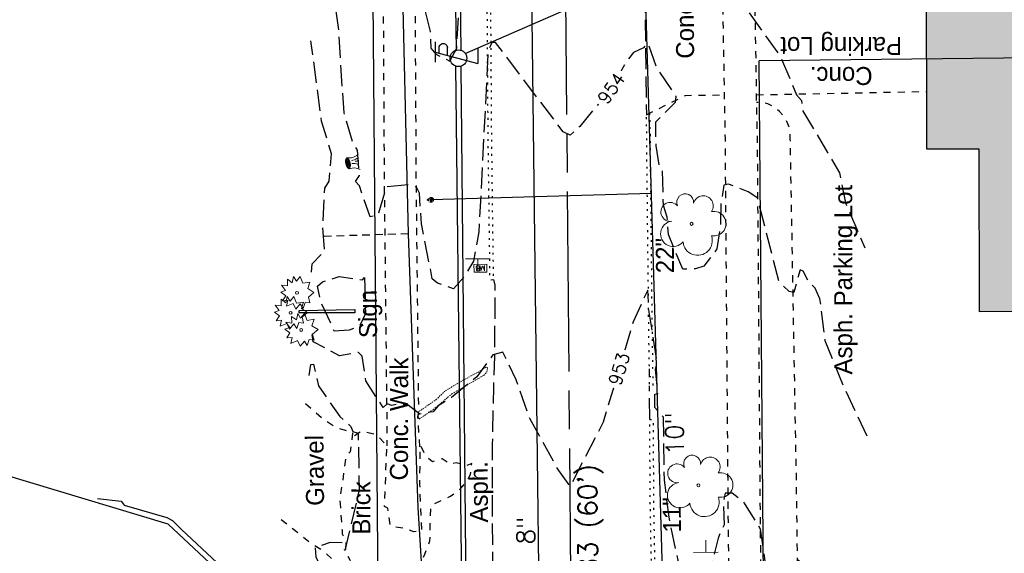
# Model space of a CAD drawing. Extents: x 2300122 to 2305194, y 360020 to 364238.
# Tile 43 of 93: x 2301718 to 2301871, y 361504 to 361587. Entities that reach past the tile are written whole.
import ezdxf
from ezdxf.enums import TextEntityAlignment as Align

# ---------------------------------------------------------------- set-up
doc = ezdxf.new("R2010")
doc.units = 0
doc.header["$LTSCALE"] = 20
doc.header["$MEASUREMENT"] = 0
doc.set_wipeout_variables(frame=1)
for name, pattern in [('2', [0.1, 0.06, -0.04]), ('CL', [2, 0.3, -0.15, 1.4, -0.15]), ('DGN Style 2', [0.017105, 0.010263, -0.006842]), ('fenceex', [0]), ('gasex', [0]), ('OhDOT_USTN1', [0.055, 0.014, -0.041]), ('OhDOT_USTN3', [0.22, 0.165, -0.055]), ('OhDOT_USTN5', [0.11, 0.055, -0.055]), ('ohelecex', [0]), ('ohteleex', [0]), ('rowex', [0]), ('sanex', [0]), ('waterex', [0])]:
    doc.linetypes.add(name, pattern=pattern)
for name, color, linetype in [('BD_X_Building', 231, 'Continuous'), ('DT_X_Contour_Major', 132, 'OhDOT_USTN3'), ('DT_X_Contour_Minor', 136, 'OhDOT_USTN3'), ('DT_X_Contour_Text', 7, 'Continuous'), ('DV_X_Property_Line', 7, 'Continuous'), ('PV_X_Curb', 120, 'OhDOT_USTN1'), ('PV_X_Driveway', 7, 'OhDOT_USTN5'), ('PV_X_EOP', 7, 'OhDOT_USTN3'), ('PV_X_Parking_Lot', 7, 'OhDOT_USTN5'), ('PV_X_Text', 7, 'Continuous'), ('PV_X_Walk', 120, 'OhDOT_USTN5'), ('RD_P_Cells', 7, 'Continuous'), ('RD_X_Cells', 7, 'Continuous'), ('RD_X_Fence', 230, 'fenceex'), ('RW_X_CL', 6, 'CL'), ('RW_X_Fee_RW', 6, 'rowex'), ('RW_X_Text', 7, 'Continuous'), ('SN_X_Private', 40, 'Continuous'), ('SN_X_Public', 3, 'Continuous'), ('SN_X_Text', 7, 'Continuous'), ('UT_X_Electric_Cells', 1, 'Continuous'), ('UT_X_Gas', 2, 'gasex'), ('UT_X_Gas_Service_Line', 2, '2'), ('UT_X_Overhead_Electric', 1, 'ohelecex'), ('UT_X_Overhead_Telecom', 30, 'ohteleex'), ('UT_X_Sanitary_Line', 3, 'sanex'), ('UT_X_Sanitary_Text', 7, 'Continuous'), ('UT_X_Water', 133, 'waterex'), ('UT_X_Water_Cells', 133, 'Continuous'), ('UT_X_Water_Text', 7, 'Continuous'), ('VG_X_Cells', 3, 'Continuous'), ('VG_X_Text', 7, 'Continuous')]:
    doc.layers.add(name, color=color, linetype=linetype)
doc.layers.add('RD_P_Cells (Construction)', color=7, linetype='Continuous', lineweight=0)
doc.layers.add('STONE', color=253, linetype='DGN Style 2', lineweight=13)
doc.styles.add('Simplex Normal (0.14)', font='Simplex.shx')
doc.styles.add('Straight Normal (0.14) Font 30', font='font30.shx', dxfattribs={"height": 0.14})
doc.styles.add('Straight-Normal', font='font30.shx', dxfattribs={"height": 0.14})

# ---------------------------------------------------------------- blocks, each defined once
blk = doc.blocks.new('TREE')
at = {"layer": 'VG_X_Cells', "color": 3, "linetype": 'Continuous', "lineweight": 0}
blk.add_circle((0, 0), 0.012, dxfattribs=at)
for centre, radius, start, end in [((-0.0492, 0.1684), 0.0658, 354.0047, 205.97412), ((-0.1655, 0.0932), 0.0735, 39.06254, 279.54124), ((0.0913, 0.1415), 0.0776, 323.82996, 165.0376), ((0.173, 0.0018), 0.0957, 259.14531, 101.45961), ((-0.1427, -0.0774), 0.0987, 96.17219, 320.57371), ((0.0473, -0.1303), 0.1142, 184.94757, 19.45715)]:
    blk.add_arc(centre, radius, start, end, dxfattribs=at)
blk = doc.blocks.new('SGN1P_anno')
at = {"layer": 'SN_X_Public', "color": 3, "linetype": 'Continuous', "lineweight": 0}
for p, q in [((0, 0.96), (0, -0.96)), ((0, 0), (-0.96, 0))]:
    blk.add_line(p, q, dxfattribs=at)
blk = doc.blocks.new('SHRUB')
at = {"layer": 'VG_X_Cells', "color": 3, "linetype": 'Continuous', "lineweight": 0, "flags": 128}
blk.add_lwpolyline([(-0.0042, 0.0905), (0.026, 0.1273), (0.0467, 0.0746), (0.1013, 0.0836), (0.0844, 0.033), (0.1317, 0.0032), (0.0888, -0.0335), (0.1013, -0.0792), (0.0637, -0.0757), (0.0474, -0.1214), (0.026, -0.0868), (-0.0079, -0.1277), (-0.0293, -0.0833), (-0.0803, -0.1048), (-0.0707, -0.0578), (-0.1113, -0.0619), (-0.0877, -0.0224), (-0.1261, 0.006), (-0.0892, 0.0192), (-0.1195, 0.0593), (-0.0729, 0.0538), (-0.0744, 0.1057), (-0.0367, 0.0773), (-0.0264, 0.1266), (-0.0042, 0.0905)], dxfattribs=at)
at = {"layer": 'VG_X_Cells', "color": 3, "linetype": 'Continuous', "lineweight": 0}
blk.add_circle((0, 0), 0.0115, dxfattribs=at)
blk = doc.blocks.new('WSS')
at = {"layer": 'Defpoints', "color": 133, "linetype": 'Continuous', "lineweight": 30}
blk.add_point((0, 0), dxfattribs=at)
at = {"layer": 'UT_X_Water_Cells', "color": 133, "linetype": 'Continuous', "lineweight": 0}
for p, q in [((0.032, 0.106), (-0.032, 0.106)), ((0, 0.074), (0, 0.138)), ((0.02, 0.008), (0.055, -0.01))]:
    blk.add_line(p, q, dxfattribs=at)
at = {"layer": 'UT_X_Water_Cells', "color": 133, "linetype": 'Continuous', "lineweight": 0, "flags": 128}
for points in [[(-0.059, 0.045), (-0.074, 0.03), (-0.074, -0.03), (-0.059, -0.045)], [(-0.055, 0.035), (-0.041, -0.041), (-0.027, 0.035), (-0.013, -0.041), (0.001, 0.035)], [(0.045, 0.059), (0.03, 0.074), (-0.03, 0.074), (-0.045, 0.059)], [(0.059, -0.045), (0.074, -0.03), (0.074, 0.03), (0.059, 0.045)], [(-0.045, -0.059), (-0.03, -0.074), (0.03, -0.074), (0.045, -0.059)]]:
    blk.add_lwpolyline(points, dxfattribs=at)
at = {"layer": 'UT_X_Water_Cells', "color": 133, "linetype": 'Continuous', "lineweight": 0, "extrusion": (0, 0, -1)}
for centre, radius, start, end in [((-0.028, 0.02), 0.0135, 303.6324, 53.7413), ((-0.039, -0.005), 0.04, 61.3463, 118.6537), ((-0.037, -0.009), 0.0316, 235.6037, 316.3305), ((-0.044, -0.022), 0.017, 132.0642, 228.5117)]:
    blk.add_arc(centre, radius, start, end, dxfattribs=at)
blk = doc.blocks.new('MBP')
at = {"layer": 'RD_P_Cells', "color": 230, "linetype": 'Continuous', "lineweight": 13, "flags": 128}
blk.add_lwpolyline([(-0.1, 0.061), (0.1, 0.061), (0.1, -0.061), (-0.1, -0.061), (-0.1, 0.061)], close=True, dxfattribs=at)
for points in [[(-0.065, -0.04), (-0.065, 0.04), (-0.036, -0.04), (-0.008, 0.04), (-0.008, -0.04)], [(0.051, 0.003), (0.054, 0.007), (0.056, 0.009), (0.057, 0.01), (0.058, 0.012), (0.059, 0.014), (0.06, 0.016), (0.061, 0.02), (0.061, 0.022), (0.061, 0.025), (0.061, 0.029), (0.059, 0.032), (0.057, 0.034), (0.054, 0.037), (0.052, 0.038), (0.05, 0.039), (0.047, 0.04), (0.016, 0.04), (0.016, -0.04), (0.051, -0.04), (0.055, -0.037), (0.059, -0.034), (0.062, -0.029), (0.064, -0.024), (0.065, -0.018), (0.065, -0.014), (0.064, -0.01), (0.061, -0.005), (0.058, -0.001), (0.051, 0.003), (0.016, 0.003)]]:
    blk.add_lwpolyline(points, dxfattribs=at)
at = {"layer": 'RD_P_Cells (Construction)', "color": 230, "linetype": 'Continuous', "lineweight": 30}
blk.add_point((0, 0), dxfattribs=at)
blk = doc.blocks.new('ODOT MISC MAILBOX')
blk.add_blockref('MBP', (0, 0))
blk = doc.blocks.new('STUMP')
at = {"layer": 'Defpoints', "color": 30, "linetype": 'Continuous', "lineweight": 30}
blk.add_point((0, 0), dxfattribs=at)
at = {"layer": 'VG_X_Cells', "color": 30, "linetype": 'Continuous', "lineweight": 0, "extrusion": (0, 0, -1)}
for centre, radius, start, end in [((0.292, -0.017), 0.2, 159.0731, 208.4662), ((0.276, 0.001), 0.253, 176.4519, 199.2062)]:
    blk.add_arc(centre, radius, start, end, dxfattribs=at)
at = {"layer": 'VG_X_Cells', "color": 30, "linetype": 'Continuous', "lineweight": 0}
for centre, radius, start, end in [((0.325, 0.103), 0.316, 194.9653, 212.1216), ((0.28, 0.057), 0.215, 171.4106, 219.9194), ((0.195, -0.04), 0.182, 178.7926, 197.1224)]:
    blk.add_arc(centre, radius, start, end, dxfattribs=at)
for major_axis in [(0.0868, 0.0187), (0.0651, 0.0141), (0.0488, 0.0105), (0.0275, 0.0059), (0.0154, 0.0033)]:
    blk.add_ellipse((-0.019, 0.076), major_axis=major_axis, ratio=0.36865, dxfattribs=at)
blk = doc.blocks.new('TLPW')
at = {"linetype": 'Continuous'}
for p, q in [((0.0482, 0.18), (-0.0402, -0.15)), ((0.1282, 0.18), (-0.0318, 0.18)), ((0.0231, 0.0863), (0.0827, 0.0863)), ((0.0402, 0.15), (0.0827, 0.15)), ((0.0798, -0.15), (-0.0402, -0.15))]:
    blk.add_line(p, q, dxfattribs=at)
blk.add_circle((0, 0), 0.065, dxfattribs=at)
at = {"linetype": 'Continuous', "extrusion": (0, 0, -1)}
blk.add_arc((-0.0833, 0.1181), 0.0319, 88.8767, 271.1233, dxfattribs=at)
blk = doc.blocks.new('ODOT ELEC TELE LIGHT POLE')
blk.add_blockref('TLPW', (0, 0))

msp = doc.modelspace()

# ---------------------------------------------------------------- hatches: boundary and pattern name
at = {"layer": 'BD_X_Building'}
h = msp.add_hatch(color=253, dxfattribs=at)
h.dxf.hatch_style = 1
h.paths.add_polyline_path([(2301869.24, 361612.15), (2301869.28, 361594.65), (2301859.04, 361594.62), (2301859.11, 361566.63), (2301867.22, 361566.65), (2301867.28, 361541.3), (2301948.77, 361541.51), (2301948.34, 361595.95), (2301886.63, 361596.11), (2301886.48, 361611.25), (2301902.8, 361611.39), (2301902.8, 361614.36), (2301919.27, 361614.51), (2301919.71, 361632.9), (2301925.64, 361632.76), (2301925.41, 361647.95), (2301847.23, 361647.95), (2301847.23, 361627.29), (2301847.23, 361626.86), (2301846.2, 361625.97), (2301845.46, 361625.11), (2301844.8, 361624.15), (2301844.17, 361623), (2301843.57, 361621.69), (2301843.3, 361620.77), (2301843.13, 361619.8), (2301843.07, 361619.04), (2301843.01, 361618.32), (2301843, 361618.24), (2301842.95, 361617.56), (2301843.07, 361616.69), (2301843.31, 361615.32), (2301843.6, 361614.1), (2301844.39, 361612.44), (2301845.16, 361611.1), (2301846.2, 361609.95), (2301848.08, 361608.39), (2301850.44, 361607.22), (2301851.98, 361606.79), (2301854.93, 361606.45), (2301857.51, 361606.88), (2301860.15, 361607.75), (2301859.88, 361611.57), (2301861.03, 361612.28)])

# ---------------------------------------------------------------- linework, layer by layer
at = {"layer": 'BD_X_Building', "flags": 128}
msp.add_lwpolyline([(2301859.04, 361594.62), (2301859.11, 361566.63), (2301867.22, 361566.65), (2301867.28, 361541.3), (2301948.77, 361541.51), (2301948.34, 361595.95)], dxfattribs=at)
at = {"layer": 'DT_X_Contour_Major', "elevation": 955, "flags": 128}
msp.add_lwpolyline([(2301763.4, 361633.63), (2301764.44, 361627.9), (2301766.91, 361622.45), (2301768.13, 361616.91), (2301767.8, 361611.58), (2301769.37, 361603.97), (2301769.52, 361600.26), (2301768.65, 361597.2), (2301769.43, 361594.95), (2301770.52, 361594.62), (2301774.04, 361595.56), (2301774.95, 361594.99), (2301779.43, 361594.84), (2301781.85, 361584.91), (2301781.92, 361582.34), (2301782.74, 361581.41), (2301784.88, 361580.3), (2301785.97, 361582.31), (2301786.36, 361589.31), (2301789.34, 361595.54), (2301789.98, 361607.55), (2301790.66, 361612.36), (2301791.48, 361613.96), (2301792.61, 361612.97), (2301796.46, 361607.81), (2301798.15, 361606.02), (2301803.13, 361602.35), (2301809.24, 361607.31), (2301814.35, 361613.04), (2301815.3, 361613.37), (2301816.92, 361604.13), (2301816.87, 361601.35), (2301817.51, 361600.65), (2301820.3, 361599.75), (2301826.6, 361594.64), (2301836.25, 361581.19), (2301838.87, 361575.07), (2301839.64, 361574.16), (2301839.76, 361572.66), (2301845.56, 361562.93), (2301846.46, 361558.26), (2301849.47, 361551.22)], dxfattribs=at)
at = {"layer": 'DT_X_Contour_Minor', "flags": 128}
for points, elevation in [([(2301849.87, 361521.88), (2301846.4, 361529.16), (2301843.33, 361536.72), (2301842.51, 361543.29), (2301841.78, 361544.94), (2301840.72, 361545.97), (2301839.87, 361547.57), (2301839.41, 361547.81), (2301838.43, 361544.27), (2301837.69, 361544.41), (2301836.14, 361545.91), (2301832.82, 361558.97), (2301831.32, 361559.93), (2301828.28, 361561.15), (2301827.55, 361561), (2301827.1, 361558.14), (2301827, 361554.69), (2301826.46, 361551.05), (2301824.44, 361548.38), (2301823.11, 361547.94), (2301821.17, 361547.88), (2301818.91, 361553.32), (2301818.72, 361556.02), (2301818.16, 361557.83), (2301817.97, 361563.29), (2301817.51, 361563.94), (2301816.99, 361567.1), (2301816.97, 361570.87), (2301820.01, 361573.9), (2301820.12, 361574.81), (2301817.12, 361579.25), (2301815.81, 361582.95), (2301815.55, 361583.03), (2301815.03, 361582.38), (2301813.5, 361581.63), (2301812.37, 361580.22), (2301810.05, 361576.1), (2301805.12, 361570.14), (2301803.65, 361568.79), (2301802.54, 361569.31), (2301792.02, 361583.22), (2301791.44, 361583.22), (2301790.87, 361581.98), (2301789.41, 361553.74), (2301788.59, 361549.15), (2301787.24, 361546.86), (2301785.49, 361544.84), (2301783, 361545.71), (2301782.17, 361546.41), (2301780.49, 361554.98), (2301780.16, 361559.74), (2301779.69, 361560.67), (2301778.73, 361561.05), (2301774.97, 361560.69), (2301773.7, 361556.33), (2301772.49, 361556.05), (2301770.84, 361560.87), (2301770.21, 361561.56), (2301770.84, 361562.47), (2301770.55, 361566.46), (2301769.92, 361567.27), (2301768.43, 361572.26), (2301767.61, 361585.2), (2301766.97, 361589.69), (2301765.66, 361595.13), (2301765.53, 361601.85), (2301764.34, 361603.28), (2301763.77, 361607.61)], 954), ([(2301763.38, 361547.46), (2301763.45, 361548.75), (2301765.44, 361550.75), (2301765.12, 361554.51), (2301765.44, 361560.52), (2301766.12, 361561.61), (2301766.49, 361565.87), (2301764.92, 361570.96), (2301763.29, 361583.45)], 953), ([(2301850.3, 361490.87), (2301849.47, 361491.81), (2301849.02, 361491.92), (2301848.76, 361490.18), (2301847.8, 361490.8), (2301841.83, 361499.94), (2301839.13, 361502.65), (2301837.73, 361497.83), (2301836.96, 361497.08), (2301835.23, 361496.87), (2301834.53, 361498.58), (2301833.26, 361507.41), (2301830.65, 361511.6), (2301828.84, 361513), (2301827.73, 361512.99), (2301827.46, 361511.53), (2301827.57, 361508.07), (2301826.64, 361505.99), (2301825.75, 361502.26), (2301824.92, 361500.31), (2301823.26, 361498.64), (2301822.02, 361498.15), (2301821.19, 361498.4), (2301820.6, 361499.19), (2301820.03, 361501.06), (2301820.42, 361502.58), (2301819.01, 361509.29), (2301818.3, 361515.06), (2301818.13, 361524.87), (2301816.82, 361526.36), (2301816.81, 361528.44), (2301817.29, 361528.47), (2301816.89, 361532.29), (2301817.17, 361533.47), (2301815.9, 361541.22), (2301815.69, 361544.65), (2301813.45, 361539.71), (2301808.77, 361524.09), (2301803.63, 361514.08), (2301801.85, 361516.52), (2301797.35, 361524.64), (2301795.25, 361530.65), (2301793.15, 361534.95), (2301791.61, 361534.54), (2301789.1, 361531.15), (2301785.16, 361527.91), (2301783.07, 361526.62), (2301782.29, 361525.7), (2301780.21, 361525.32), (2301778.43, 361526.73), (2301776.98, 361526.92), (2301775.85, 361526.69), (2301775.13, 361526.91), (2301774.54, 361526.33), (2301771.85, 361530.49), (2301771.26, 361534.33), (2301770.71, 361534.93), (2301767.74, 361534.39), (2301763.62, 361536.59), (2301763.47, 361537.71)], 953), ([(2301762.99, 361531.32), (2301763.29, 361533.05), (2301763.67, 361533.09), (2301764.44, 361529.75), (2301767.78, 361524.96), (2301769.48, 361523.41), (2301769.78, 361522.64), (2301770.63, 361522.36), (2301770.77, 361513.44), (2301768.57, 361504.1), (2301768.17, 361505.28), (2301766.27, 361505.33), (2301763.93, 361504.54), (2301764.07, 361503.03), (2301764.49, 361502.14), (2301765.31, 361501.84), (2301765.6, 361501.21), (2301765.79, 361498.55), (2301766.79, 361497.65), (2301768.8, 361494.35), (2301772.12, 361491.18), (2301774.07, 361490.37), (2301775.51, 361490.49), (2301778.5, 361488.68), (2301779.77, 361486.21), (2301780.81, 361485.13), (2301781.77, 361483.18), (2301781.67, 361482.09), (2301782.19, 361481.15), (2301784.54, 361479.38), (2301782.98, 361477.87), (2301782.79, 361475.84), (2301783.62, 361471.07), (2301784.71, 361467.91), (2301788.25, 361467.11), (2301789.02, 361466.56), (2301788.9, 361465.94), (2301785.44, 361464.03), (2301785.35, 361460.92), (2301787.93, 361458.08), (2301790.65, 361456.02), (2301789.42, 361455.01), (2301786.37, 361453.81), (2301783.9, 361453.31), (2301783.98, 361443.09), (2301783.28, 361438.38), (2301783.61, 361435.26), (2301785.02, 361429.88), (2301787.07, 361428.09), (2301787.94, 361427.78), (2301788.48, 361427.98), (2301790.23, 361437.02), (2301790.07, 361440.42), (2301790.76, 361450.25), (2301790.56, 361451.58), (2301791.95, 361455.77), (2301792.14, 361461.93), (2301801.22, 361438.67), (2301803.11, 361435.15), (2301805.7, 361437.78), (2301808.41, 361444.74), (2301811.7, 361456.16), (2301813.57, 361464.31), (2301814.75, 361466.05), (2301814.43, 361467.52), (2301815.58, 361469.29), (2301816.17, 361471.37), (2301817.38, 361464.56), (2301818.44, 361440.36), (2301818.92, 361436.81), (2301820, 361435.56), (2301821.58, 361434.75), (2301822.8, 361432.44), (2301823.44, 361429.98), (2301824.73, 361419.12), (2301824.37, 361418.06), (2301823.15, 361417.19), (2301821.24, 361416.9), (2301820.21, 361414.19), (2301820.84, 361403.23), (2301823.36, 361400.57), (2301825.12, 361399.67), (2301827.87, 361399.02), (2301829.34, 361397.6), (2301832.09, 361392.77), (2301834.06, 361391.69), (2301835.96, 361386.79), (2301836.08, 361385.11), (2301836.39, 361384.7), (2301851.84, 361385.1), (2301860.83, 361384.87), (2301862.61, 361385.66)], 952)]:
    msp.add_lwpolyline(points, dxfattribs=dict(at, elevation=elevation))
at = {"layer": 'DT_X_Contour_Minor', "elevation": 954, "flags": 128}
msp.add_lwpolyline([(2301771.61, 361546.63), (2301771.78, 361540.98), (2301770.82, 361539.01), (2301769.25, 361538.42), (2301766.9, 361538.26), (2301764.84, 361542.83), (2301764.3, 361545.25), (2301765.07, 361545.94), (2301767.68, 361546.76), (2301771.33, 361546.26), (2301771.61, 361546.63)], close=True, dxfattribs=at)
at = {"layer": 'DV_X_Property_Line', "flags": 128}
for points in [[(2301741.04, 361508.16), (2301706.57, 361518.56)], [(2301773.92, 361477.44), (2301741.04, 361508.16)]]:
    msp.add_lwpolyline(points, dxfattribs=at)
at = {"layer": 'PV_X_Curb', "flags": 128}
for points in [[(2301789.04, 361839.74), (2301789.15, 361830), (2301789.25, 361820.07), (2301789.23, 361810.07), (2301789.23, 361809.87), (2301789.31, 361799.88), (2301789.36, 361789.89), (2301789.42, 361781.34), (2301789.57, 361771.35), (2301789.71, 361761.35), (2301789.75, 361758.5), (2301789.87, 361748.51), (2301789.96, 361738.52), (2301789.98, 361735.62), (2301790.04, 361725.63), (2301790.11, 361711.73), (2301790.17, 361701.74), (2301790.27, 361691.75), (2301790.37, 361686.32), (2301790.5, 361676.32), (2301790.54, 361671.57), (2301790.61, 361661.58), (2301790.72, 361651.58), (2301790.76, 361641.59), (2301790.85, 361636.71), (2301790.96, 361628.17), (2301790.99, 361618.18), (2301791.02, 361608.19), (2301791.23, 361588.2), (2301791.37, 361568.21), (2301791.4, 361565.69), (2301791.5, 361558.36), (2301791.51, 361556.27), (2301791.54, 361555.03), (2301791.65, 361546.91), (2301791.77, 361546.27), (2301791.27, 361546.19), (2301791.15, 361546.87), (2301791.04, 361555.02), (2301791.01, 361556.26), (2301791, 361558.35), (2301790.9, 361565.68), (2301790.87, 361568.21), (2301790.73, 361588.2), (2301790.52, 361608.18), (2301790.49, 361618.18), (2301790.46, 361628.17), (2301790.35, 361636.7), (2301790.26, 361641.59), (2301790.22, 361651.58), (2301790.11, 361661.57), (2301790.04, 361671.57), (2301790, 361676.32), (2301789.87, 361686.31), (2301789.77, 361691.74), (2301789.67, 361701.74), (2301789.61, 361711.73), (2301789.54, 361725.63), (2301789.48, 361735.62), (2301789.46, 361738.51), (2301789.37, 361748.51), (2301789.25, 361758.5), (2301789.21, 361761.35), (2301789.07, 361771.34), (2301788.92, 361781.33), (2301788.86, 361789.89), (2301788.81, 361799.88), (2301788.73, 361809.87), (2301788.73, 361810.07), (2301788.75, 361820.06), (2301788.65, 361829.99), (2301788.42, 361849.98), (2301788.41, 361850.84), (2301788.34, 361860.83), (2301788.3, 361870.82), (2301788.21, 361877.11), (2301788.14, 361886.66), (2301788.09, 361891.23), (2301788.05, 361898.84), (2301787.93, 361908.5), (2301787.85, 361918.16), (2301787.85, 361922.57), (2301787.76, 361932.23), (2301787.75, 361939.17), (2301787.62, 361948.83), (2301787.44, 361968.15), (2301787.35, 361977.81), (2301787.32, 361987.47), (2301787.3, 361989.83), (2301787.24, 361999.49), (2301787.25, 362009.15), (2301787.22, 362016.34), (2301787.16, 362018.97), (2301787.16, 362019.42), (2301787.1, 362019.8), (2301786.97, 362020.11), (2301786.88, 362020.35), (2301786.71, 362020.56), (2301786.43, 362020.85), (2301785.33, 362021.77), (2301784.52, 362022.33), (2301784.05, 362022.64), (2301783.57, 362022.89), (2301783.22, 362023.03), (2301782.58, 362023.17), (2301781.25, 362023.35), (2301779.52, 362023.38), (2301778.77, 362023.4), (2301778.02, 362023.37), (2301777.26, 362023.34), (2301776.5, 362023.28), (2301776.15, 362023.28)], [(2301815.98, 361572.22), (2301816.07, 361568.21), (2301816.08, 361564.94), (2301816.21, 361552.4), (2301816.3, 361544.6), (2301816.33, 361540.82), (2301816.41, 361535.33), (2301816.46, 361532.41), (2301815.96, 361532.4), (2301815.91, 361535.32), (2301815.83, 361540.81), (2301815.8, 361544.59), (2301815.71, 361552.39), (2301815.58, 361564.93), (2301815.57, 361568.21), (2301815.49, 361571.97)], [(2301816.31, 361499.22), (2301816.32, 361500.4), (2301816.11, 361510.4), (2301816.08, 361513.85), (2301816.1, 361515.71), (2301816.04, 361518.75), (2301816.02, 361523.85), (2301816.02, 361524.51), (2301816.52, 361524.51), (2301816.52, 361523.85), (2301816.54, 361518.76), (2301816.6, 361515.71), (2301816.58, 361513.85), (2301816.61, 361510.41), (2301816.82, 361500.41), (2301816.81, 361498.87)]]:
    msp.add_lwpolyline(points, dxfattribs=at)
msp.add_lwpolyline([(2301816.48, 361531.18), (2301816.48, 361530.58), (2301816.48, 361529.74), (2301815.98, 361529.74), (2301815.98, 361530.58), (2301815.98, 361531.18), (2301816.48, 361531.18)], close=True, dxfattribs=at)
at = {"layer": 'PV_X_Driveway', "flags": 128}
for points in [[(2301815.49, 361571.97), (2301821.56, 361574.97), (2301827.66, 361575.05)], [(2301762.46, 361526.98), (2301765.15, 361524.58), (2301767.07, 361523.35), (2301768.6, 361522.8), (2301769.78, 361522.49), (2301769.4, 361519.47), (2301768.72, 361518.78), (2301768.23, 361515.01), (2301767.76, 361512.26), (2301767.86, 361510.78), (2301768.13, 361507.25), (2301768.17, 361506.67), (2301768.71, 361505.48), (2301768.67, 361503.97), (2301769.34, 361502.64), (2301769.52, 361501.87), (2301769.64, 361500.59), (2301768.14, 361501.44), (2301766.74, 361502.61), (2301765.35, 361503.87), (2301763.24, 361505.22), (2301758.27, 361509.18)]]:
    msp.add_lwpolyline(points, dxfattribs=at)
at = {"layer": 'PV_X_EOP'}
for p, q in [((2301815.98, 361531.18), (2301815.96, 361532.4)), ((2301816.02, 361524.51), (2301815.98, 361529.74))]:
    msp.add_line(p, q, dxfattribs=at)
at = {"layer": 'PV_X_EOP', "flags": 128}
for points in [[(2301815.2, 361599.94), (2301815.45, 361573.4), (2301815.49, 361572.02), (2301815.49, 361571.97)], [(2301791.96, 361474.18), (2301791.88, 361484.18), (2301791.87, 361485.97), (2301791.63, 361494.32), (2301791.58, 361504.31), (2301791.54, 361511.9), (2301791.55, 361520.63), (2301791.75, 361529.58), (2301791.9, 361534.33), (2301791.93, 361539.61), (2301791.95, 361543.51), (2301791.96, 361545.39), (2301791.77, 361546.27)]]:
    msp.add_lwpolyline(points, dxfattribs=at)
at = {"layer": 'PV_X_Parking_Lot', "flags": 128}
for points in [[(2301832.61, 361575.07), (2301842.58, 361575.26), (2301859.09, 361575.58)], [(2301834.86, 361496.53), (2301836.08, 361496.32), (2301836.98, 361496.3), (2301837.61, 361496.44), (2301838.15, 361496.73), (2301838.76, 361497.36), (2301838.96, 361497.97), (2301839.04, 361500.32), (2301838.85, 361514.92), (2301837.89, 361568.18), (2301837.84, 361569.65), (2301837.52, 361570.54), (2301836.97, 361571.63), (2301836.21, 361572.45), (2301835.27, 361573.23), (2301834.39, 361573.65), (2301833.63, 361573.84), (2301832.64, 361573.84)]]:
    msp.add_lwpolyline(points, dxfattribs=at)
at = {"layer": 'PV_X_Walk', "flags": 128}
for points in [[(2301780.24, 361520.25), (2301779.92, 361524.91), (2301780.07, 361525.75), (2301779.89, 361542.98), (2301779.78, 361552.98), (2301779.68, 361561.91), (2301779.63, 361571.89), (2301779.57, 361581.88), (2301779.52, 361591.88), (2301779.49, 361595.97), (2301779.35, 361605.98), (2301779.2, 361615.97), (2301779.05, 361625.96), (2301778.9, 361635.95), (2301778.76, 361645.95), (2301778.74, 361647), (2301778.64, 361656.98), (2301778.54, 361666.97), (2301778.45, 361676.96), (2301778.4, 361681.76), (2301778.32, 361691.74), (2301778.24, 361701.72), (2301778.16, 361711.71), (2301778.07, 361721.69), (2301777.99, 361731.78), (2301777.92, 361741.75), (2301777.84, 361751.73), (2301777.77, 361761.72), (2301777.69, 361771.7), (2301777.62, 361781.68), (2301777.54, 361791.67), (2301777.47, 361801.16), (2301777.42, 361811.14), (2301777.37, 361821.12), (2301777.32, 361831.11), (2301777.27, 361841.09), (2301777.25, 361846.18), (2301777.23, 361856.16), (2301777.22, 361866.14), (2301777.21, 361876.04), (2301777.17, 361886.03), (2301777.13, 361896.02), (2301777.09, 361906), (2301777.03, 361915.99), (2301776.97, 361925.97), (2301776.91, 361935.96), (2301776.86, 361945.94), (2301776.8, 361955.93), (2301776.77, 361960.96), (2301776.72, 361970.94), (2301776.67, 361980.94), (2301776.63, 361990.93), (2301776.6, 361995.77), (2301776.44, 362005.79), (2301776.27, 362015.79), (2301776.14, 362023.78), (2301771.16, 362023.62), (2301771.29, 362015.7), (2301771.45, 362005.71), (2301771.61, 361995.74), (2301771.63, 361990.91), (2301771.67, 361981.29), (2301764.39, 361981.41)], [(2301760.45, 361960.62), (2301771.1, 361960.89), (2301771.77, 361960.91), (2301771.8, 361955.9), (2301771.86, 361945.91), (2301771.91, 361935.93), (2301771.97, 361925.94), (2301772.03, 361915.96), (2301772.09, 361905.98), (2301772.13, 361896), (2301772.17, 361886.01), (2301772.21, 361876.04), (2301772.22, 361866.13), (2301772.23, 361856.15), (2301772.25, 361846.16), (2301772.27, 361841.06), (2301772.32, 361831.08), (2301772.37, 361821.1), (2301772.42, 361811.11), (2301772.47, 361801.13), (2301772.54, 361791.63), (2301772.62, 361781.65), (2301772.69, 361771.67), (2301772.77, 361761.68), (2301772.85, 361751.71), (2301772.92, 361741.73), (2301773, 361731.74), (2301773.08, 361721.67), (2301773.16, 361711.68), (2301773.24, 361701.69), (2301773.32, 361691.71), (2301773.4, 361681.71), (2301773.45, 361676.91), (2301773.55, 361666.92), (2301773.64, 361656.93), (2301773.74, 361646.93), (2301773.76, 361645.87), (2301773.9, 361635.88), (2301774.05, 361625.89), (2301774.2, 361615.9), (2301774.35, 361605.91), (2301774.49, 361595.94), (2301774.52, 361591.85), (2301774.57, 361581.86), (2301774.63, 361571.86), (2301774.68, 361561.85), (2301774.78, 361552.92), (2301774.89, 361542.93), (2301775.1, 361523.19), (2301775.1, 361520.37)], [(2301878.73, 361399.44), (2301868.73, 361399.36), (2301858.73, 361399.27), (2301850.56, 361399.21), (2301840.53, 361398.98), (2301834.09, 361398.84), (2301834, 361404.1), (2301834.03, 361414.1), (2301834.05, 361421.02), (2301833.99, 361431.04), (2301833.92, 361441.04), (2301833.86, 361451.04), (2301833.83, 361456.06), (2301833.73, 361466.07), (2301833.64, 361476.07), (2301833.61, 361478.39), (2301833.49, 361488.39), (2301833.37, 361498.39), (2301833.25, 361507.8), (2301833.17, 361517.79), (2301833.1, 361527.78), (2301833.02, 361537.78), (2301832.94, 361547.78), (2301832.86, 361557.78), (2301832.78, 361568.23), (2301832.61, 361575.07), (2301832.6, 361578.42), (2301832.46, 361585.5), (2301832.32, 361595.48), (2301832.18, 361605.47), (2301832.13, 361609.46), (2301832.02, 361619.43), (2301831.97, 361623.76), (2301833.47, 361623.76)], [(2301817.62, 361399.55), (2301823.24, 361399.03), (2301829.04, 361398.84), (2301829.01, 361404.11), (2301829.03, 361414.11), (2301829.05, 361421.03), (2301828.99, 361431.01), (2301828.92, 361441.01), (2301828.86, 361451.01), (2301828.83, 361456.03), (2301828.73, 361466.02), (2301828.64, 361476.02), (2301828.62, 361478.34), (2301828.49, 361488.33), (2301828.37, 361498.33), (2301828.25, 361507.74), (2301828.17, 361517.75), (2301828.1, 361527.75), (2301828.02, 361537.74), (2301827.94, 361547.74), (2301827.86, 361557.74), (2301827.78, 361568.19), (2301827.6, 361578.34), (2301827.47, 361585.41), (2301827.42, 361594.32), (2301827.42, 361594.32), (2301827.19, 361605.4), (2301827.13, 361609.39), (2301827.02, 361619.39), (2301827, 361621.35), (2301823.11, 361621.35), (2301818.51, 361621.4), (2301815.51, 361621.32)], [(2301780.32, 361482.23), (2301780.6, 361482.59), (2301780.82, 361482.99), (2301780.86, 361483.39), (2301780.83, 361484.59), (2301780.81, 361485.15), (2301780.81, 361485.19), (2301780.32, 361485.74), (2301780.11, 361486.81), (2301779.68, 361488.57), (2301779.6, 361489.65), (2301779.72, 361490.45), (2301779.58, 361500.45), (2301779.57, 361501.46), (2301779.65, 361502.28), (2301780.66, 361502.62), (2301781.01, 361503.52), (2301781.41, 361504.56), (2301781.81, 361505.59), (2301781.85, 361508.45), (2301781.96, 361510.78), (2301782.56, 361511.41), (2301784.99, 361512.52), (2301786.47, 361513.6), (2301787.53, 361514.79), (2301788.11, 361515.94), (2301788.32, 361517.62), (2301787.43, 361517.28), (2301785.89, 361517.74), (2301785.02, 361517.48), (2301783.71, 361518.35), (2301782.19, 361517.91), (2301781.12, 361518.8), (2301780.43, 361520.34), (2301780.24, 361520.25), (2301780.19, 361514.34), (2301780.31, 361511.55), (2301780.49, 361507.05), (2301779.32, 361507), (2301778, 361507.5), (2301775.65, 361507.86), (2301775.24, 361510.65), (2301774.75, 361510.92), (2301775.1, 361520.37), (2301773.59, 361522.08), (2301771.15, 361522.65), (2301769.68, 361521.69)]]:
    msp.add_lwpolyline(points, dxfattribs=at)
at = {"layer": 'RD_X_Fence', "flags": 128}
msp.add_lwpolyline([(2301730.06, 361512.2), (2301733.74, 361511.77), (2301734.2, 361511.12), (2301740.85, 361509.24), (2301741.72, 361508.75), (2301743.16, 361507.35), (2301761.38, 361490.28), (2301774.15, 361478.07), (2301774.59, 361458.28), (2301774.74, 361444), (2301775.1, 361421.67), (2301775.2, 361401.63), (2301775.21, 361400.16), (2301775.21, 361400.16), (2301728.93, 361399.9)], dxfattribs=at)
at = {"layer": 'RW_X_CL'}
msp.add_lwpolyline([(2301809.27, 360843.01), (2301795.81, 362440.51), (2302015.45, 363056.38)], dxfattribs=at)
at = {"layer": 'RW_X_Fee_RW', "flags": 128}
for points in [[(2301774.58, 361399.59), (2301769.35, 362019.42)], [(2301994.64, 361582.12), (2301833.06, 361580.38)], [(2301834.57, 361400.38), (2301833.06, 361580.38)]]:
    msp.add_lwpolyline(points, dxfattribs=at)
at = {"layer": 'SN_X_Private', "flags": 128}
msp.add_lwpolyline([(2301770.11, 361541.62), (2301770.11, 361541.11), (2301761.45, 361541.11), (2301761.45, 361541.48)], close=True, dxfattribs=at)
at = {"layer": 'STONE'}
msp.add_lwpolyline([(2301790.18, 361531.36), (2301790.64, 361531.9), (2301790.79, 361532.51), (2301790.58, 361532.64), (2301789.19, 361531.8), (2301787.05, 361530.65), (2301784.14, 361528.92), (2301782.84, 361527.64), (2301780.06, 361525.7), (2301779.97, 361524.81), (2301780.12, 361524.56), (2301782.33, 361526.03), (2301783.54, 361527.05), (2301784.56, 361527.93), (2301785.22, 361528.48), (2301790.18, 361531.36)], dxfattribs=at)
at = {"layer": 'UT_X_Gas', "flags": 128}
msp.add_lwpolyline([(2301786.46, 360800.71), (2301783.63, 361136.44), (2301784.02, 361143.61), (2301784.48, 361163.63), (2301784.75, 361199.89), (2301783.93, 361340.84), (2301782.25, 361414.15), (2301781.91, 361479.56), (2301779.96, 361510.8), (2301778.46, 361553.41), (2301777.37, 361599.67), (2301776.66, 361652.8), (2301775.71, 361756.61), (2301773.99, 361889.38), (2301774.09, 361989.44), (2301773.4, 362075.74), (2301772.37, 362166.93), (2301773.24, 362216.32), (2301771.88, 362265.5), (2301781.28, 362265.58), (2301779.78, 362443.22), (2301826.67, 362574.68)], dxfattribs=at)
at = {"layer": 'UT_X_Gas_Service_Line', "flags": 128}
msp.add_lwpolyline([(2301778.47, 361553.4), (2301765.36, 361553.01)], dxfattribs=at)
at = {"layer": 'UT_X_Overhead_Electric', "flags": 128}
for points in [[(2301785.94, 361582.03), (2301785.3, 361622.08)], [(2301787.01, 361475.96), (2301785.85, 361579.52)]]:
    msp.add_lwpolyline(points, dxfattribs=at)
at = {"layer": 'UT_X_Overhead_Telecom', "flags": 128}
for points in [[(2301786.65, 361582), (2301786.12, 361622.09)], [(2301787.64, 361475.99), (2301786.68, 361579.54)]]:
    msp.add_lwpolyline(points, dxfattribs=at)
at = {"layer": 'UT_X_Overhead_Telecom', "linetype": 'Continuous', "flags": 128}
msp.add_lwpolyline([(2301787.29, 361581.52), (2301830.88, 361600.55)], dxfattribs=at)
at = {"layer": 'UT_X_Sanitary_Line', "flags": 128}
msp.add_lwpolyline([(2301800.29, 361373.29), (2301797.06, 361642.6)], dxfattribs=at)
at = {"layer": 'UT_X_Water'}
for points in [[(2301822.33, 361352.17), (2301814.9, 361607.27), (2301814.12, 361708.71), (2301812.25, 361841.29), (2301812.28, 361843.15), (2301811.87, 361956.26), (2301810.85, 362072.87), (2301812.89, 362166.3), (2301809.1, 362352.78), (2301811.59, 362418.91), (2301821.03, 362465.59), (2301853.18, 362560.74)], [(2301816.28, 361559.71), (2301781.99, 361558.71)]]:
    msp.add_lwpolyline(points, dxfattribs=at)

# ---------------------------------------------------------------- block references
at = {"layer": 'RD_X_Cells', "xscale": 10.00000000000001, "yscale": 10.00000000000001, "zscale": 10.00000000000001, "rotation": 180.823723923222}
msp.add_blockref('ODOT MISC MAILBOX', (2301789.66, 361548.04), dxfattribs=at)
at = {"layer": 'SN_X_Public', "xscale": 1.999999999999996, "yscale": 1.999999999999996, "zscale": 1.999999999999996}
for p, rotation in [((2301789.27, 361549.53), 89.8773386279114), ((2301824.73, 361503.79), 270.1753375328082)]:
    msp.add_blockref('SGN1P_anno', p, dxfattribs=dict(at, rotation=rotation))
at = {"layer": 'UT_X_Electric_Cells', "xscale": 20, "yscale": 20, "zscale": 20, "rotation": 90}
msp.add_blockref('ODOT ELEC TELE LIGHT POLE', (2301786.24, 361580.76), dxfattribs=at)
at = {"layer": 'UT_X_Water_Cells', "xscale": 5, "yscale": 5, "zscale": 5, "rotation": 91.66936841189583}
msp.add_blockref('WSS', (2301781.99, 361558.71), dxfattribs=at)
at = {"layer": 'VG_X_Cells', "xscale": 10, "yscale": 10, "zscale": 10, "rotation": 90.4828923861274}
msp.add_blockref('STUMP', (2301769.81, 361564.59), dxfattribs=at)
at = {"layer": 'VG_X_Cells', "xscale": 20, "yscale": 20, "zscale": 20}
for name, p in [('TREE', (2301822.52, 361554.96)), ('SHRUB', (2301761.11, 361544.22)), ('SHRUB', (2301760.12, 361541.1)), ('SHRUB', (2301761.76, 361538.44)), ('TREE', (2301823.59, 361514.24))]:
    msp.add_blockref(name, p, dxfattribs=at)

# ---------------------------------------------------------------- texts
at = {"layer": 'PV_X_Text', "char_height": 2.8, "attachment_point": 5, "style": 'Straight-Normal'}
for s, insert, rotation in [('Conc.', (2301821.5, 361585.58), 90.508), ('Conc.\\PParking Lot', (2301845.81, 361580.75), 180), ('Asph. Parking Lot', (2301846.54, 361546.27), 90), ('Conc. Walk', (2301777.02, 361524.56), 89.8547), ('Gravel', (2301763.9, 361516.55), 90.508), ('Asph.', (2301789.83, 361513.21), 90.508), ('Brick', (2301771.15, 361510.71), 89.8547)]:
    msp.add_mtext(s, dxfattribs=dict(at, insert=insert, rotation=rotation))
at = {"layer": 'RW_X_Text', "style": 'Simplex Normal (0.14)'}
msp.add_text("N. MAIN ST-S.R. 183 (60')", height=3, rotation=90.4829, dxfattribs=at).set_placement((2301806.5, 361490), align=Align.MIDDLE_CENTER)
at = {"layer": 'SN_X_Text', "insert": (2301772.58, 361540.92), "char_height": 2.8, "attachment_point": 5, "rotation": 90.4829, "style": 'Straight-Normal'}
msp.add_mtext('Sign', dxfattribs=at)
at = {"layer": 'UT_X_Sanitary_Text', "insert": (2301796.73, 361507.19), "char_height": 2.8, "attachment_point": 5, "rotation": 90.6863, "style": 'Simplex Normal (0.14)'}
msp.add_mtext('8"', dxfattribs=at)
at = {"layer": 'UT_X_Water_Text', "insert": (2301819.88, 361522.28), "char_height": 2.8, "attachment_point": 5, "rotation": 91.6694, "style": 'Simplex Normal (0.14)'}
msp.add_mtext('10"', dxfattribs=at)
at = {"layer": 'VG_X_Text', "style": 'Straight Normal (0.14) Font 30'}
for s, p in [('22"', (2301818.37, 361550.02)), ('11"', (2301819.45, 361509.63))]:
    msp.add_text(s, height=2.8, rotation=90.4829, dxfattribs=at).set_placement(p, align=Align.MIDDLE_CENTER)

# ---------------------------------------------------------------- next in the draw order: wipeouts: each hides what was drawn before it
for points in [[(2301809.28, 361572.79), (2301812.82, 361577.93), (2301810.76, 361579.35), (2301807.22, 361574.21)], [(2301811.57, 361529.07), (2301813.33, 361534.95), (2301810.94, 361535.67), (2301809.17, 361529.79)]]:
    msp.add_wipeout(points).dxf.layer = 'DT_X_Contour_Text'

# ---------------------------------------------------------------- next in the draw order: texts
at = {"layer": 'DT_X_Contour_Text', "style": 'Simplex Normal (0.14)'}
for s, rotation, p in [('954', 55.4407, (2301810.02, 361576.07)), ('953', 73.3271, (2301811.25, 361532.37))]:
    msp.add_text(s, height=2, rotation=rotation, dxfattribs=at).set_placement(p, align=Align.MIDDLE_CENTER)

doc.saveas('drawing.dxf')
